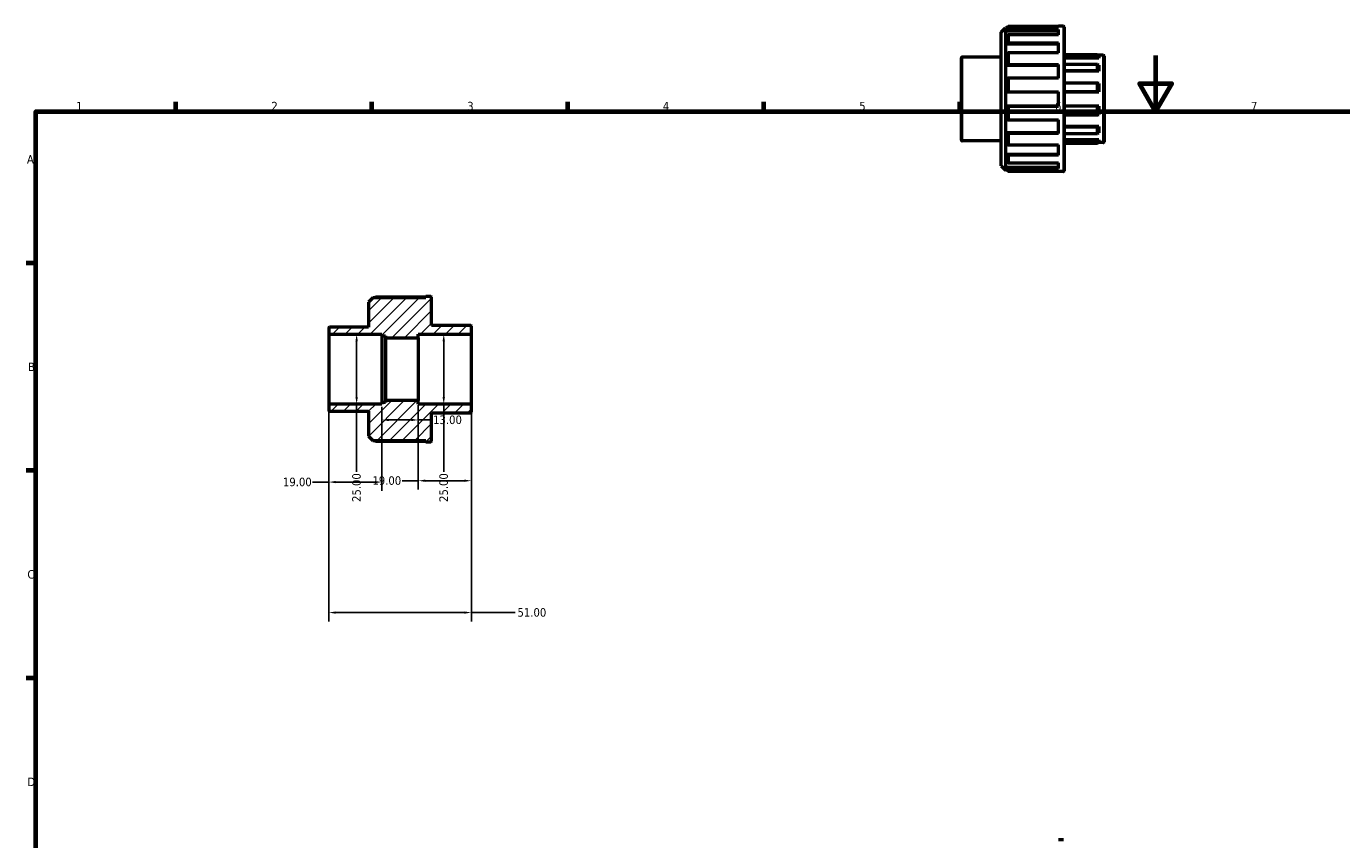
# Model space of a CAD drawing. Header units: millimetres. Extents: x 0 to 903, y 0 to 691.
# Tile 2 of 4: x 17 to 487, y 313 to 604. Entities that reach past the tile are written whole.
import ezdxf

# ---------------------------------------------------------------- set-up
doc = ezdxf.new("R2010")
doc.units = ezdxf.units.MM
for name, color, linetype, lineweight in [('Border (ANSI)', 7, 'Continuous', 70), ('Dimension (ANSI)', 7, 'Continuous', 25), ('Hatch (ANSI)', 7, 'Continuous', 18), ('Visible (ANSI)', 7, 'Continuous', 50), ('Visible Narrow (ANSI)', 7, 'Continuous', 35)]:
    doc.layers.add(name, color=color, linetype=linetype, lineweight=lineweight)
doc.styles.add('Note Text (ANSI)', font='tahoma.ttf')
doc.dimstyles.new('Default - mm (ANSI)', dxfattribs={"dimtxt": 3.048, "dimasz": 2.5, "dimexe": 3.175, "dimexo": 1.6002, "dimgap": 0.8, "dimtad": 0, "dimtoh": 1, "dimrnd": 1e-08, "dimzin": 4, "dimdsep": 46, "dimtxsty": 'Note Text (ANSI)', "dimcen": 0.09, "dimdle": 10, "dimclrd": 256, "dimclre": 256, "dimclrt": 256, "dimadec": 1, "dimazin": 1, "dimtfac": 1, "dimtofl": 0, "dimtmove": 0, "dimatfit": 3, "dimfxl": 1, "dimtolj": 1, "dimtzin": 4, "dimlwd": -1, "dimlwe": -1, "dimarcsym": 0})

# ---------------------------------------------------------------- blocks, each defined once
blk = doc.blocks.new('Borders Default Border')
at = {"layer": 'Border (ANSI)'}
for p, q in [((70.08, 574), (70.08, 577.45)), ((140.17, 574), (140.17, 577.45)), ((210.25, 574), (210.25, 577.45)), ((280.33, 574), (280.33, 577.45)), ((350.42, 574), (350.42, 577.45)), ((20, 519.75), (16.55, 519.75)), ((20, 445.5), (16.55, 445.5)), ((20, 371.25), (16.55, 371.25))]:
    blk.add_line(p, q, dxfattribs=at)
at = {"layer": 'Border (ANSI)', "flags": 128}
for points in [[(420.5, 594), (420.5, 574), (414.73, 584), (426.27, 584), (420.5, 574)], [(20, 20), (20, 574), (821, 574), (821, 20), (20, 20)]]:
    blk.add_lwpolyline(points, dxfattribs=at)
at = {"layer": 'Border (ANSI)', "char_height": 3.05, "attachment_point": 7, "style": 'Note Text (ANSI)'}
for s, insert in [('1', (34.35, 574.4)), ('2', (104.2, 574.4)), ('3', (174.26, 574.34)), ('4', (244.23, 574.4)), ('5', (314.48, 574.34)), ('6', (384.49, 574.34)), ('7', (454.6, 574.4)), ('A', (16.78, 555.35)), ('B', (17.15, 481.1)), ('C', (16.95, 406.8)), ('D', (16.96, 332.6))]:
    blk.add_mtext(s, dxfattribs=dict(at, insert=insert))
blk = doc.blocks.new('*D7')
at = {"layer": 'Defpoints', "color": 0, "transparency": 16777216}
for p in [(124.74, 469.05), (175.74, 469.05), (175.74, 394.7)]:
    blk.add_point(p, dxfattribs=at)
at = {"layer": 'Dimension (ANSI)', "transparency": 16777216}
for p, q in [((124.74, 467.45), (124.74, 391.52)), ((175.74, 467.45), (175.74, 391.52)), ((127.24, 394.7), (173.24, 394.7)), ((175.74, 394.7), (191.44, 394.7))]:
    blk.add_line(p, q, dxfattribs=at)
for points in [[(127.24, 395.11), (127.24, 394.28), (124.74, 394.7)], [(173.24, 395.11), (173.24, 394.28), (175.74, 394.7)]]:
    blk.add_solid(points, dxfattribs=at)
at = {"layer": 'Dimension (ANSI)', "transparency": 16777216, "insert": (192.24, 396.28), "char_height": 3.048, "attachment_point": 1, "style": 'Note Text (ANSI)'}
blk.add_mtext('\\A1;51.00', dxfattribs=at)
blk = doc.blocks.new('*D8')
at = {"layer": 'Defpoints', "color": 0, "transparency": 16777216}
for p in [(156.74, 470.55), (175.74, 469.05), (156.74, 441.88)]:
    blk.add_point(p, dxfattribs=at)
at = {"layer": 'Dimension (ANSI)', "transparency": 16777216}
for p, q in [((156.74, 468.95), (156.74, 438.71)), ((175.74, 467.45), (175.74, 438.71)), ((156.74, 441.88), (150.94, 441.88)), ((173.24, 441.88), (159.24, 441.88))]:
    blk.add_line(p, q, dxfattribs=at)
for points in [[(159.24, 442.3), (159.24, 441.47), (156.74, 441.88)], [(173.24, 442.3), (173.24, 441.47), (175.74, 441.88)]]:
    blk.add_solid(points, dxfattribs=at)
at = {"layer": 'Dimension (ANSI)', "transparency": 16777216, "insert": (140.35, 443.47), "char_height": 3.048, "attachment_point": 1, "style": 'Note Text (ANSI)'}
blk.add_mtext('\\A1;19.00', dxfattribs=at)
blk = doc.blocks.new('*D9')
at = {"layer": 'Defpoints', "color": 0, "transparency": 16777216}
for p in [(124.74, 469.05), (143.74, 469.92), (124.74, 441.39)]:
    blk.add_point(p, dxfattribs=at)
at = {"layer": 'Dimension (ANSI)', "transparency": 16777216}
for p, q in [((124.74, 467.45), (124.74, 438.21)), ((143.74, 468.32), (143.74, 438.21)), ((124.74, 441.39), (118.94, 441.39)), ((141.24, 441.39), (127.24, 441.39))]:
    blk.add_line(p, q, dxfattribs=at)
for points in [[(127.24, 441.8), (127.24, 440.97), (124.74, 441.39)], [(141.24, 441.8), (141.24, 440.97), (143.74, 441.39)]]:
    blk.add_solid(points, dxfattribs=at)
at = {"layer": 'Dimension (ANSI)', "transparency": 16777216, "insert": (108.35, 442.97), "char_height": 3.048, "attachment_point": 1, "style": 'Note Text (ANSI)'}
blk.add_mtext('\\A1;19.00', dxfattribs=at)
blk = doc.blocks.new('*D10')
at = {"layer": 'Defpoints', "color": 0, "transparency": 16777216}
for p in [(156.74, 470.55), (143.74, 469.92), (156.74, 463.62)]:
    blk.add_point(p, dxfattribs=at)
at = {"layer": 'Dimension (ANSI)', "transparency": 16777216}
for p, q in [((143.74, 468.32), (143.74, 460.45)), ((156.74, 468.95), (156.74, 460.45)), ((146.24, 463.62), (154.24, 463.62)), ((156.74, 463.62), (161.26, 463.62))]:
    blk.add_line(p, q, dxfattribs=at)
for points in [[(146.24, 464.04), (146.24, 463.2), (143.74, 463.62)], [(154.24, 464.04), (154.24, 463.2), (156.74, 463.62)]]:
    blk.add_solid(points, dxfattribs=at)
at = {"layer": 'Dimension (ANSI)', "transparency": 16777216, "insert": (162.06, 465.21), "char_height": 3.048, "attachment_point": 1, "style": 'Note Text (ANSI)'}
blk.add_mtext('\\A1;13.00', dxfattribs=at)
blk = doc.blocks.new('*D11')
at = {"layer": 'Defpoints', "color": 0, "transparency": 16777216}
for p in [(134.7, 494.3), (134.7, 469.3), (134.7, 469.3)]:
    blk.add_point(p, dxfattribs=at)
at = {"layer": 'Dimension (ANSI)', "transparency": 16777216}
for p, q in [((134.7, 491.8), (134.7, 471.8)), ((134.7, 469.3), (134.7, 445.11))]:
    blk.add_line(p, q, dxfattribs=at)
for points in [[(134.29, 491.8), (135.12, 491.8), (134.7, 494.3)], [(134.29, 471.8), (135.12, 471.8), (134.7, 469.3)]]:
    blk.add_solid(points, dxfattribs=at)
at = {"layer": 'Dimension (ANSI)', "transparency": 16777216, "insert": (133.12, 434.28), "char_height": 3.048, "attachment_point": 1, "rotation": 90, "style": 'Note Text (ANSI)'}
blk.add_mtext('\\A1;25.00', dxfattribs=at)
blk = doc.blocks.new('*D13')
at = {"layer": 'Defpoints', "color": 0, "transparency": 16777216}
for p in [(165.87, 494.3), (165.87, 469.3), (166.12, 469.3)]:
    blk.add_point(p, dxfattribs=at)
at = {"layer": 'Dimension (ANSI)', "transparency": 16777216}
for p, q in [((165.87, 491.8), (165.87, 471.8)), ((165.87, 469.3), (165.87, 445.11))]:
    blk.add_line(p, q, dxfattribs=at)
for points in [[(165.45, 491.8), (166.28, 491.8), (165.87, 494.3)], [(165.45, 471.8), (166.28, 471.8), (165.87, 469.3)]]:
    blk.add_solid(points, dxfattribs=at)
at = {"layer": 'Dimension (ANSI)', "transparency": 16777216, "insert": (164.28, 434.28), "char_height": 3.048, "attachment_point": 1, "rotation": 90, "style": 'Note Text (ANSI)'}
blk.add_mtext('\\A1;25.00', dxfattribs=at)

msp = doc.modelspace()

# ---------------------------------------------------------------- hatches: boundary and pattern name
at = {"layer": 'Hatch (ANSI)'}
h = msp.add_hatch(dxfattribs=at)
h.set_pattern_fill('ANSI31', color=256, scale=25.4, style=0)
h.set_pattern_definition([(45, (0, 0), (-2.245064, 2.245064), [])])
edge = h.paths.add_edge_path()
edge.add_line((138.993, 457.876), (140.553, 456.316))
edge.add_line((140.553, 456.316), (159.433, 456.316))
edge.add_line((159.433, 456.316), (159.433, 455.796))
edge.add_line((159.433, 455.796), (161.243, 455.796))
edge.add_ellipse((161.243, 456.046), major_axis=(0, -0.25), ratio=1, start_angle=0, end_angle=90)
edge.add_line((161.493, 456.046), (161.493, 466.171))
edge.add_line((161.493, 466.171), (175.493, 466.171))
edge.add_ellipse((175.493, 466.421), major_axis=(0, -0.25), ratio=1, start_angle=0, end_angle=90)
edge.add_line((175.743, 466.421), (175.743, 469.046))
edge.add_ellipse((175.493, 469.046), major_axis=(0.25, 0), ratio=1, start_angle=0, end_angle=90)
edge.add_line((175.493, 469.296), (156.743, 469.296))
edge.add_line((156.743, 469.296), (156.743, 470.546))
edge.add_line((156.743, 470.546), (145.043, 470.546))
edge.add_line((145.043, 470.546), (145.043, 469.921))
edge.add_line((145.043, 469.921), (143.743, 469.921))
edge.add_line((143.743, 469.921), (143.743, 469.296))
edge.add_line((143.743, 469.296), (124.993, 469.296))
edge.add_ellipse((124.993, 469.046), major_axis=(0, 0.25), ratio=1, start_angle=0, end_angle=90)
edge.add_line((124.743, 469.046), (124.743, 467.046))
edge.add_ellipse((124.993, 467.046), major_axis=(-0.25, 0), ratio=1, start_angle=0, end_angle=90)
edge.add_line((124.993, 466.796), (138.993, 466.796))
edge.add_line((138.993, 466.796), (138.993, 457.876))
edge = h.paths.add_edge_path()
edge.add_line((140.553, 507.276), (138.993, 505.716))
edge.add_line((138.993, 505.716), (138.993, 496.796))
edge.add_line((138.993, 496.796), (124.993, 496.796))
edge.add_ellipse((124.993, 496.546), major_axis=(0, 0.25), ratio=1, start_angle=0, end_angle=90)
edge.add_line((124.743, 496.546), (124.743, 494.546))
edge.add_ellipse((124.993, 494.546), major_axis=(-0.25, 0), ratio=1, start_angle=0, end_angle=90)
edge.add_line((124.993, 494.296), (143.743, 494.296))
edge.add_line((143.743, 494.296), (143.743, 493.671))
edge.add_line((143.743, 493.671), (145.043, 493.671))
edge.add_line((145.043, 493.671), (145.043, 493.046))
edge.add_line((145.043, 493.046), (156.743, 493.046))
edge.add_line((156.743, 493.046), (156.743, 494.296))
edge.add_line((156.743, 494.296), (175.493, 494.296))
edge.add_ellipse((175.493, 494.546), major_axis=(0, -0.25), ratio=1, start_angle=0, end_angle=90)
edge.add_line((175.743, 494.546), (175.743, 497.171))
edge.add_ellipse((175.493, 497.171), major_axis=(0.25, 0), ratio=1, start_angle=0, end_angle=90)
edge.add_line((175.493, 497.421), (161.493, 497.421))
edge.add_line((161.493, 497.421), (161.493, 507.546))
edge.add_ellipse((161.243, 507.546), major_axis=(0.25, 0), ratio=1, start_angle=0, end_angle=90)
edge.add_line((161.243, 507.796), (159.433, 507.796))
edge.add_line((159.433, 507.796), (159.433, 507.276))
edge.add_line((159.433, 507.276), (140.553, 507.276))

# ---------------------------------------------------------------- linework, layer by layer
at = {"layer": 'Visible (ANSI)'}
for p, q in [((365.281, 602.402), (366.841, 603.962)), ((365.281, 554.562), (365.281, 602.402)), ((366.841, 603.962), (366.841, 553.002)), ((367.31, 603.962), (366.841, 603.962)), ((367.701, 604.352), (367.181, 603.835)), ((367.181, 603.835), (367.181, 602.88)), ((367.181, 602.88), (367.701, 603.378)), ((367.181, 602.88), (385.721, 602.88)), ((385.721, 604.352), (367.701, 604.352)), ((367.701, 604.352), (367.701, 603.378)), ((367.701, 603.378), (385.721, 603.378)), ((385.721, 604.352), (385.721, 604.482)), ((387.531, 604.482), (385.721, 604.482)), ((385.721, 601.388), (385.721, 603.378)), ((387.781, 604.232), (387.781, 552.732)), ((367.701, 601.388), (367.181, 600.93)), ((367.181, 600.93), (367.181, 598.211)), ((367.181, 598.211), (367.701, 598.613)), ((367.181, 598.211), (385.721, 598.211)), ((385.721, 601.388), (367.701, 601.388)), ((367.701, 601.388), (367.701, 598.613)), ((367.701, 598.613), (385.721, 598.613)), ((385.721, 594.936), (385.721, 598.613)), ((351.031, 563.732), (351.031, 593.232)), ((365.281, 593.482), (351.281, 593.482)), ((367.701, 594.936), (367.181, 594.607)), ((367.181, 594.607), (367.181, 590.538)), ((385.721, 594.936), (367.701, 594.936)), ((367.701, 594.936), (367.701, 590.784)), ((399.756, 594.27), (387.781, 594.27)), ((387.781, 593.455), (399.756, 593.455)), ((400.131, 593.104), (387.781, 593.104)), ((400.131, 593.9), (399.756, 594.27)), ((399.756, 593.455), (399.756, 594.27)), ((399.756, 593.455), (400.131, 593.104)), ((401.781, 594.107), (399.921, 594.107)), ((400.131, 593.9), (400.131, 593.104)), ((402.031, 593.857), (402.031, 563.107)), ((367.181, 590.538), (367.701, 590.784)), ((367.181, 590.538), (385.721, 590.538)), ((367.701, 590.784), (385.721, 590.784)), ((385.721, 585.98), (385.721, 590.784)), ((399.756, 590.855), (387.781, 590.855)), ((387.781, 588.628), (399.756, 588.628)), ((400.131, 588.39), (387.781, 588.39)), ((400.131, 590.565), (399.756, 590.855)), ((399.756, 588.628), (399.756, 590.855)), ((399.756, 588.628), (400.131, 588.39)), ((400.131, 590.565), (400.131, 588.39)), ((367.701, 585.98), (367.181, 585.83)), ((367.181, 585.83), (367.181, 581.03)), ((385.721, 585.98), (367.701, 585.98)), ((367.701, 585.98), (367.701, 581.082)), ((399.756, 584.124), (387.781, 584.124)), ((400.131, 583.992), (399.756, 584.124)), ((399.756, 581.082), (399.756, 584.124)), ((400.131, 583.992), (400.131, 581.021)), ((367.181, 581.03), (367.701, 581.082)), ((367.181, 581.03), (385.721, 581.03)), ((367.701, 581.082), (385.721, 581.082)), ((385.721, 575.882), (385.721, 581.082)), ((387.781, 581.082), (399.756, 581.082)), ((400.131, 581.021), (387.781, 581.021)), ((399.756, 581.082), (400.131, 581.021)), ((367.701, 575.882), (367.181, 575.934)), ((367.181, 575.934), (385.721, 575.934)), ((367.181, 575.934), (367.181, 571.134)), ((385.721, 575.882), (367.701, 575.882)), ((367.701, 575.882), (367.701, 570.985)), ((400.131, 575.943), (387.781, 575.943)), ((399.756, 575.882), (387.781, 575.882)), ((400.131, 575.943), (399.756, 575.882)), ((399.756, 572.84), (399.756, 575.882)), ((400.131, 575.943), (400.131, 572.973)), ((367.181, 571.134), (367.701, 570.985)), ((367.701, 570.985), (385.721, 570.985)), ((385.721, 566.18), (385.721, 570.985)), ((387.781, 572.84), (399.756, 572.84)), ((399.756, 572.84), (400.131, 572.973)), ((367.701, 566.18), (367.181, 566.426)), ((367.181, 566.426), (385.721, 566.426)), ((367.181, 566.426), (367.181, 562.357)), ((385.721, 566.18), (367.701, 566.18)), ((367.701, 566.18), (367.701, 562.028)), ((400.131, 568.575), (387.781, 568.575)), ((399.756, 568.337), (387.781, 568.337)), ((387.781, 566.11), (399.756, 566.11)), ((400.131, 568.575), (399.756, 568.337)), ((399.756, 566.11), (399.756, 568.337)), ((399.756, 566.11), (400.131, 566.4)), ((400.131, 568.575), (400.131, 566.4)), ((365.281, 563.482), (351.281, 563.482)), ((367.181, 562.357), (367.701, 562.028)), ((367.701, 562.028), (385.721, 562.028)), ((385.721, 558.351), (385.721, 562.028)), ((400.131, 563.861), (387.781, 563.861)), ((399.756, 563.51), (387.781, 563.51)), ((387.781, 562.695), (399.756, 562.695)), ((400.131, 563.861), (399.756, 563.51)), ((399.756, 562.695), (399.756, 563.51)), ((399.756, 562.695), (400.131, 563.065)), ((401.781, 562.857), (399.921, 562.857)), ((400.131, 563.861), (400.131, 563.065)), ((367.701, 558.351), (367.181, 558.754)), ((367.181, 558.754), (385.721, 558.754)), ((367.181, 558.754), (367.181, 556.035)), ((367.181, 556.035), (367.701, 555.577)), ((385.721, 558.351), (367.701, 558.351)), ((367.701, 558.351), (367.701, 555.577)), ((367.701, 555.577), (385.721, 555.577)), ((385.721, 553.587), (385.721, 555.577)), ((365.281, 554.562), (366.841, 553.002)), ((367.31, 553.002), (366.841, 553.002)), ((367.701, 553.587), (367.181, 554.085)), ((367.181, 554.085), (385.721, 554.085)), ((367.181, 554.085), (367.181, 553.13)), ((367.181, 553.13), (367.701, 552.613)), ((385.721, 553.587), (367.701, 553.587)), ((367.701, 553.587), (367.701, 552.613)), ((367.701, 552.613), (385.721, 552.613)), ((385.721, 552.482), (385.721, 552.613)), ((387.531, 552.482), (385.721, 552.482)), ((140.553, 507.276), (138.993, 505.716)), ((138.993, 505.716), (138.993, 496.796)), ((159.433, 507.276), (140.553, 507.276)), ((141.021, 507.276), (141.413, 507.666)), ((141.413, 507.666), (159.433, 507.666)), ((161.243, 507.796), (159.433, 507.796)), ((159.433, 507.796), (159.433, 507.276)), ((161.493, 497.421), (161.493, 507.546)), ((124.743, 496.546), (124.743, 494.546)), ((124.743, 494.546), (124.743, 469.046)), ((138.993, 496.796), (124.993, 496.796)), ((124.993, 494.296), (143.743, 494.296)), ((143.743, 494.296), (143.743, 493.671)), ((156.743, 493.046), (156.743, 494.296)), ((156.743, 494.296), (175.493, 494.296)), ((161.493, 497.584), (173.468, 497.584)), ((175.493, 497.421), (161.493, 497.421)), ((173.468, 497.584), (173.632, 497.421)), ((175.743, 494.546), (175.743, 497.171)), ((175.743, 469.046), (175.743, 494.546)), ((143.743, 493.671), (145.043, 493.671)), ((143.743, 493.671), (143.743, 469.921)), ((145.043, 493.671), (145.043, 493.046)), ((145.043, 493.046), (156.743, 493.046)), ((145.043, 493.046), (145.043, 470.546)), ((156.743, 493.046), (156.743, 470.546)), ((156.743, 470.546), (145.043, 470.546)), ((145.043, 470.546), (145.043, 469.921)), ((156.743, 469.296), (156.743, 470.546)), ((124.743, 469.046), (124.743, 467.046)), ((143.743, 469.296), (124.993, 469.296)), ((124.993, 466.796), (138.993, 466.796)), ((138.993, 466.796), (138.993, 457.876)), ((145.043, 469.921), (143.743, 469.921)), ((143.743, 469.921), (143.743, 469.296)), ((175.493, 469.296), (156.743, 469.296)), ((161.493, 456.046), (161.493, 466.171)), ((161.493, 466.171), (175.493, 466.171)), ((173.468, 466.009), (161.493, 466.009)), ((173.632, 466.171), (173.468, 466.009)), ((175.743, 466.421), (175.743, 469.046)), ((138.993, 457.876), (140.553, 456.316)), ((140.553, 456.316), (159.433, 456.316)), ((141.413, 455.927), (141.021, 456.316)), ((159.433, 455.927), (141.413, 455.927)), ((159.433, 456.316), (159.433, 455.796)), ((159.433, 455.796), (161.243, 455.796)), ((387.531, 313.427), (385.721, 313.427))]:
    msp.add_line(p, q, dxfattribs=at)
for centre, start, end in [((387.531, 604.232), 0, 90), ((351.281, 593.232), 90, 180), ((401.781, 593.857), 0, 90), ((351.281, 563.732), 180, 270), ((401.781, 563.107), 270, 0), ((387.531, 552.732), 270, 0), ((161.243, 507.546), 0, 90), ((124.993, 496.546), 90, 180), ((124.993, 494.546), 180, 270), ((175.493, 497.171), 0, 90), ((175.493, 494.546), 270, 0), ((124.993, 469.046), 90, 180), ((124.993, 467.046), 180, 270), ((175.493, 469.046), 0, 90), ((175.493, 466.421), 270, 0), ((161.243, 456.046), 270, 0)]:
    msp.add_arc(centre, 0.25, start, end, dxfattribs=at)
at = {"layer": 'Visible Narrow (ANSI)'}
for p, q in [((387.531, 552.802), (387.531, 604.162)), ((351.281, 593.298), (351.281, 563.667)), ((401.781, 563.05), (401.781, 593.915)), ((124.993, 469.45), (124.993, 494.142)), ((175.493, 494.142), (175.493, 469.45))]:
    msp.add_line(p, q, dxfattribs=at)

# ---------------------------------------------------------------- block references
msp.add_blockref('Borders Default Border', (0, 0))

# ---------------------------------------------------------------- dimensions: what is measured, and where the dimension line sits
at = {"layer": 'Dimension (ANSI)'}
for base, p1, p2, angle, override, picture, middle in [((134.703, 469.296), (134.703, 494.296), (134.703, 469.296), 270, {"dimtoh": 0, "dimdec": 2, "dimse1": 1, "dimse2": 1, "dimtp": 0, "dimtm": 0, "dimtdec": 2, "dimatfit": 2}, '*D11', (134.703, 439.296)), ((165.866, 469.296), (165.866, 494.296), (166.118, 469.296), 270, {"dimtoh": 0, "dimdec": 2, "dimse1": 1, "dimse2": 1, "dimtp": 0, "dimtm": 0, "dimtdec": 2, "dimatfit": 2}, '*D13', (165.866, 439.296)), ((156.743, 441.882), (175.743, 469.046), (156.743, 470.546), 180, {"dimtoh": 0, "dimdec": 2, "dimtp": 0, "dimtm": 0, "dimtdec": 2, "dimatfit": 2}, '*D8', (145.243, 441.882))]:
    dim = msp.add_linear_dim(base=base, p1=p1, p2=p2, angle=angle, dimstyle='Default - mm (ANSI)', override=override, dxfattribs=at)
    dim.commit()
    dim.dimension.update_dxf_attribs({"geometry": picture, "text_midpoint": middle, "dimtype": 160})
for base, p1, p2, picture, middle in [((156.743, 463.622), (143.743, 469.921), (156.743, 470.546), '*D10', (166.957, 463.622)), ((124.743, 441.388), (143.743, 469.921), (124.743, 469.046), '*D9', (113.243, 441.388)), ((175.743, 394.698), (124.743, 469.046), (175.743, 469.046), '*D7', (197.243, 394.698))]:
    dim = msp.add_linear_dim(base=base, p1=p1, p2=p2, dimstyle='Default - mm (ANSI)', override={"dimtoh": 0, "dimdec": 2, "dimtp": 0, "dimtm": 0, "dimtdec": 2, "dimatfit": 2}, dxfattribs=at)
    dim.commit()
    dim.dimension.update_dxf_attribs({"geometry": picture, "text_midpoint": middle, "dimtype": 160})

doc.saveas('drawing.dxf')
